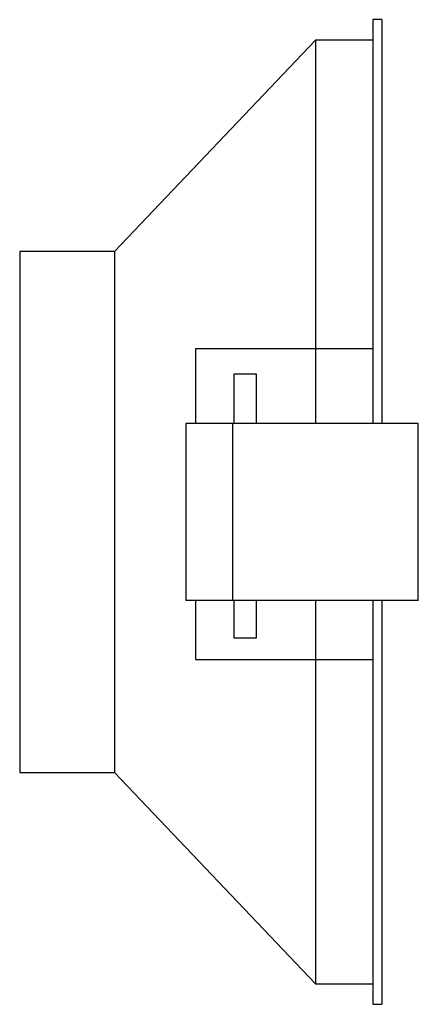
# Paper-space layout '_Posterior' of a CAD drawing. Header units: millimetres. Extents: x -48 to -3, y -138 to -27.
import ezdxf

# ---------------------------------------------------------------- set-up
doc = ezdxf.new("R2010")
doc.units = ezdxf.units.MM

psp = doc.layouts.new('_Posterior')

# ---------------------------------------------------------------- linework, layer by layer
at = {"color": 7, "linetype": 'Continuous', "lineweight": 25}
for p, q in [((-7.11, -26.82), (-8.11, -26.82)), ((-8.11, -26.82), (-8.11, -72.46)), ((-7.11, -26.82), (-7.11, -72.46)), ((-14.61, -29.15), (-37.32, -53.03)), ((-8.11, -29.15), (-14.61, -29.15)), ((-14.61, -29.15), (-14.61, -72.46)), ((-7.1, -40.46), (-7.11, -40.46)), ((-7.1, -40.46), (-7.1, -72.46)), ((-37.32, -53.03), (-48.03, -53.03)), ((-48.03, -53.03), (-48.03, -111.88)), ((-37.32, -53.03), (-37.32, -111.88)), ((-28.11, -72.46), (-28.11, -63.99)), ((-28.11, -63.99), (-8.11, -63.99)), ((-21.25, -66.87), (-23.84, -66.87)), ((-23.84, -66.87), (-23.84, -72.46)), ((-21.25, -72.46), (-21.25, -66.87)), ((-29.26, -72.46), (-29.26, -92.46)), ((-2.98, -72.46), (-29.26, -72.46)), ((-23.94, -92.46), (-23.94, -72.46)), ((-2.98, -92.46), (-2.98, -72.46)), ((-2.98, -92.46), (-29.26, -92.46)), ((-28.11, -99.13), (-28.11, -92.46)), ((-23.84, -92.46), (-23.84, -96.68)), ((-21.25, -96.68), (-21.25, -92.46)), ((-14.61, -92.46), (-14.61, -135.77)), ((-8.11, -92.46), (-8.11, -138.09)), ((-7.11, -92.46), (-7.11, -138.09)), ((-7.1, -92.46), (-7.1, -124.46)), ((-23.84, -96.68), (-21.25, -96.68)), ((-28.11, -99.13), (-8.11, -99.13)), ((-48.03, -111.88), (-37.32, -111.88)), ((-37.32, -111.88), (-14.61, -135.77)), ((-7.11, -124.46), (-7.1, -124.46)), ((-14.61, -135.77), (-8.11, -135.77)), ((-8.11, -138.09), (-7.11, -138.09))]:
    psp.add_line(p, q, dxfattribs=at)

doc.saveas('drawing.dxf')
